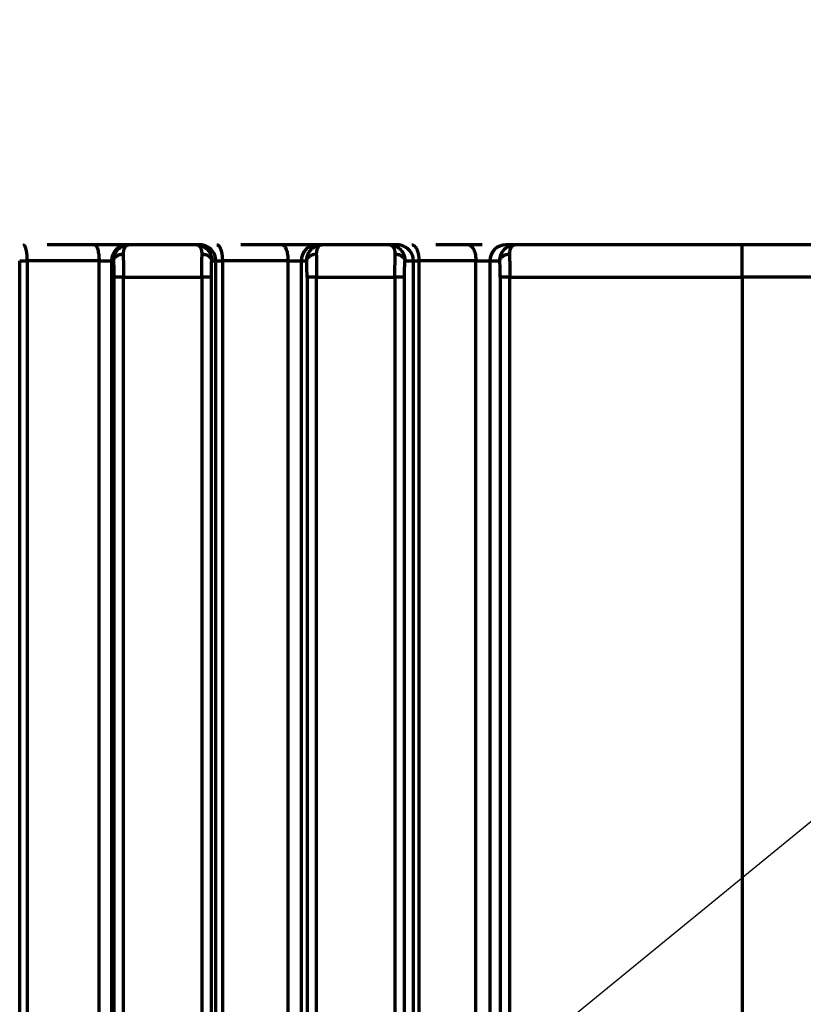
# Model space of a CAD drawing. Header units: millimetres. Extents: x -170 to 6906, y -2212 to 4257.
# Tile 164 of 256: x 4938 to 4963, y -1092 to -1061. Entities that reach past the tile are written whole.
import ezdxf

# ---------------------------------------------------------------- set-up
doc = ezdxf.new("R2010")
doc.units = ezdxf.units.MM
doc.layers.add('1', color=7, linetype='Continuous', true_color=0xffffff)
doc.styles.add('PC_TEXTSTYLE', font='ISOCP.SHX', dxfattribs={"width": 0.707, "bigfont": 'GBCBIG.SHX'})
doc.dimstyles.new('GB_DIMSTYLE', dxfattribs={"dimtxt": 50, "dimasz": 40, "dimexe": 1, "dimexo": 0, "dimgap": 1.5, "dimtad": 1, "dimdec": 1, "dimdsep": 46, "dimtxsty": 'PC_TEXTSTYLE', "dimcen": 0, "dimclrd": 256, "dimclrt": 3, "dimadec": 1, "dimazin": 2, "dimtp": 0.1, "dimtm": 0.1, "dimtfac": 0.71, "dimtdec": 1, "dimtmove": 0, "dimatfit": 3, "dimfxl": 1, "dimtfill": 1, "dimarcsym": 0})

# ---------------------------------------------------------------- blocks, each defined once
blk = doc.blocks.new('*D40')
at = {"lineweight": -2, "transparency": 16777216}
for p, q in [((5298.604, -811.424), (5142.709, -938.982)), ((4772.638, -1241.784), (5111.751, -964.312))]:
    blk.add_line(p, q, dxfattribs=at)
at = {"lineweight": 18, "transparency": 16777216}
blk.add_solid([(5138.487, -933.822), (5146.931, -944.141), (5111.751, -964.312)], dxfattribs=at)
at = {"layer": 'Defpoints', "color": 0, "lineweight": 18, "transparency": 16777216}
for p in [(5111.751, -964.312), (4772.638, -1241.784)]:
    blk.add_point(p, dxfattribs=at)
at = {"color": 3, "lineweight": 18, "transparency": 16777216, "insert": (5244.525, -821.426), "char_height": 50, "attachment_point": 5, "rotation": 39.291, "style": 'PC_TEXTSTYLE', "bg_fill": 3, "box_fill_scale": 1.1, "bg_fill_color": 256, "bg_fill_true_color": 13158600, "bg_fill_transparency": 0}
blk.add_mtext('R625', dxfattribs=at)

msp = doc.modelspace()

# ---------------------------------------------------------------- linework, layer by layer
at = {"color": 0, "lineweight": 18}
msp.add_arc((4772.638, -1241.784), 438.165, 198.70552, 161.36953, dxfattribs=at)
at = {"layer": '1', "color": 0, "linetype": 'Continuous', "lineweight": 70}
for p, q in [((4960.638, -1069.284), (4960.638, -1068.284)), ((4938.199, -1068.784), (4938.426, -1068.784)), ((4938.199, -1190.784), (4938.199, -1068.784)), ((4940.664, -1068.784), (4938.426, -1068.784)), ((4938.426, -1068.784), (4938.426, -1190.784)), ((4940.664, -1068.784), (4941.046, -1068.784)), ((4940.664, -1190.784), (4940.664, -1068.784)), ((4941.046, -1068.784), (4941.046, -1190.784)), ((4944.295, -1068.784), (4944.495, -1068.784)), ((4944.295, -1190.784), (4944.295, -1068.784)), ((4946.533, -1068.784), (4944.495, -1068.784)), ((4944.495, -1068.784), (4944.495, -1190.784)), ((4946.533, -1068.784), (4946.942, -1068.784)), ((4946.533, -1190.784), (4946.533, -1068.784)), ((4946.942, -1068.784), (4946.942, -1190.784)), ((4950.427, -1068.784), (4950.599, -1068.784)), ((4950.427, -1190.784), (4950.427, -1068.784)), ((4952.368, -1068.784), (4950.599, -1068.784)), ((4950.599, -1068.784), (4950.599, -1190.784)), ((4952.368, -1068.784), (4952.804, -1068.784)), ((4952.804, -1068.784), (4952.804, -1190.784)), ((4941.423, -1069.284), (4941.124, -1069.284)), ((4941.124, -1069.284), (4941.124, -1190.784)), ((4941.423, -1190.784), (4941.423, -1069.284)), ((4944.153, -1069.284), (4943.854, -1069.284)), ((4943.854, -1069.284), (4943.854, -1190.784)), ((4944.153, -1190.784), (4944.153, -1069.284)), ((4947.423, -1069.284), (4947.124, -1069.284)), ((4947.124, -1069.284), (4947.124, -1190.784)), ((4947.423, -1190.784), (4947.423, -1069.284)), ((4950.153, -1069.284), (4949.854, -1069.284)), ((4949.854, -1069.284), (4949.854, -1190.784)), ((4950.153, -1190.784), (4950.153, -1069.284)), ((4953.423, -1069.284), (4953.124, -1069.284)), ((4953.124, -1069.284), (4953.124, -1190.784)), ((4953.423, -1069.284), (4960.638, -1069.284)), ((4953.423, -1190.784), (4953.423, -1069.284)), ((4965.638, -1069.284), (4960.638, -1069.284))]:
    msp.add_line(p, q, dxfattribs=at)
for centre, major_axis, start_param, end_param in [((4941.546, -1068.784), (0, 0.5), 0, 1.570796), ((4943.796, -1068.784), (0, -0.5), 1.570796, 3.141593), ((4947.441, -1068.784), (0, 0.5), 0, 1.570796), ((4949.928, -1068.784), (0, -0.5), 1.570796, 3.141593), ((4953.303, -1068.784), (0, 0.5), 0, 1.570796)]:
    msp.add_ellipse(centre, major_axis=major_axis, ratio=0.99863, start_param=start_param, end_param=end_param, dxfattribs=at)
for points, knots in [([(4938.315, -1068.284), (4938.316, -1068.284), (4938.319, -1068.284), (4938.323, -1068.286), (4938.328, -1068.288), (4938.332, -1068.291), (4938.336, -1068.296), (4938.341, -1068.301), (4938.345, -1068.307), (4938.349, -1068.313), (4938.354, -1068.321), (4938.358, -1068.329), (4938.362, -1068.338), (4938.366, -1068.348), (4938.37, -1068.358), (4938.374, -1068.369), (4938.377, -1068.38), (4938.381, -1068.392), (4938.384, -1068.405), (4938.388, -1068.417), (4938.39, -1068.428), (4938.393, -1068.437), (4938.394, -1068.443), (4938.395, -1068.45), (4938.397, -1068.457), (4938.398, -1068.464), (4938.4, -1068.471), (4938.401, -1068.478), (4938.402, -1068.485), (4938.404, -1068.493), (4938.405, -1068.501), (4938.406, -1068.508), (4938.408, -1068.516), (4938.409, -1068.525), (4938.41, -1068.533), (4938.411, -1068.541), (4938.412, -1068.55), (4938.413, -1068.558), (4938.414, -1068.567), (4938.415, -1068.576), (4938.416, -1068.585), (4938.417, -1068.594), (4938.418, -1068.604), (4938.419, -1068.613), (4938.42, -1068.623), (4938.421, -1068.632), (4938.421, -1068.642), (4938.422, -1068.652), (4938.423, -1068.662), (4938.423, -1068.671), (4938.424, -1068.681), (4938.424, -1068.692), (4938.425, -1068.702), (4938.425, -1068.712), (4938.425, -1068.722), (4938.426, -1068.732), (4938.426, -1068.743), (4938.426, -1068.753), (4938.426, -1068.763), (4938.426, -1068.774), (4938.426, -1068.781), (4938.426, -1068.784)], [0, 0, 0, 0, 0.027689, 0.055359, 0.082983, 0.110536, 0.137993, 0.165329, 0.192521, 0.219544, 0.246376, 0.272996, 0.299383, 0.325519, 0.351384, 0.376964, 0.402241, 0.427202, 0.451834, 0.476126, 0.500067, 0.511347, 0.522708, 0.534151, 0.545674, 0.557276, 0.568956, 0.580712, 0.592544, 0.60445, 0.616428, 0.628478, 0.640598, 0.652785, 0.665039, 0.677358, 0.68974, 0.702182, 0.714684, 0.727242, 0.739855, 0.752522, 0.765239, 0.778004, 0.790815, 0.80367, 0.816566, 0.829501, 0.842473, 0.855478, 0.868515, 0.881579, 0.89467, 0.907784, 0.920919, 0.934071, 0.947238, 0.960418, 0.973606, 0.986801, 1, 1, 1, 1]), ([(4941.546, -1068.284), (4941.545, -1068.284), (4941.545, -1068.284), (4941.544, -1068.284), (4941.542, -1068.284), (4941.541, -1068.284), (4941.539, -1068.284), (4941.536, -1068.284), (4941.534, -1068.284), (4941.531, -1068.284), (4941.528, -1068.284), (4941.524, -1068.284), (4941.521, -1068.284), (4941.517, -1068.284), (4941.513, -1068.284), (4941.508, -1068.284), (4941.504, -1068.284), (4941.499, -1068.284), (4941.494, -1068.284), (4941.488, -1068.284), (4941.483, -1068.284), (4941.477, -1068.284), (4941.47, -1068.284), (4941.464, -1068.284), (4941.452, -1068.284), (4941.435, -1068.284), (4941.409, -1068.284), (4941.382, -1068.284), (4941.352, -1068.284), (4941.32, -1068.284), (4941.286, -1068.284), (4941.25, -1068.284), (4941.218, -1068.284), (4941.179, -1068.284), (4941.125, -1068.284), (4941.047, -1068.284), (4940.957, -1068.284), (4940.876, -1068.284), (4940.806, -1068.284), (4940.754, -1068.284), (4940.697, -1068.284), (4940.645, -1068.284), (4940.595, -1068.284), (4940.562, -1068.284), (4940.54, -1068.284), (4940.53, -1068.284), (4940.527, -1068.284)], [0, 0, 0, 0, 0.010293, 0.020585, 0.030878, 0.041171, 0.051463, 0.061756, 0.072049, 0.082341, 0.092634, 0.102927, 0.113219, 0.123512, 0.133805, 0.144097, 0.15439, 0.164683, 0.174975, 0.185268, 0.195561, 0.205853, 0.216146, 0.226439, 0.236731, 0.269592, 0.302455, 0.335321, 0.368192, 0.401161, 0.43413, 0.467097, 0.500055, 0.517772, 0.566209, 0.631492, 0.697391, 0.763277, 0.804067, 0.844861, 0.871148, 0.921987, 0.954012, 0.977689, 0.993018, 1, 1, 1, 1]), ([(4940.527, -1068.284), (4940.536, -1068.284), (4940.545, -1068.287), (4940.562, -1068.3), (4940.571, -1068.31), (4940.588, -1068.335), (4940.596, -1068.35), (4940.611, -1068.386), (4940.618, -1068.407), (4940.63, -1068.454), (4940.636, -1068.479), (4940.646, -1068.533), (4940.65, -1068.562), (4940.657, -1068.623), (4940.66, -1068.654), (4940.663, -1068.719), (4940.664, -1068.751), (4940.664, -1068.784)], [0, 0, 0, 0, 0.125, 0.125, 0.25, 0.25, 0.375, 0.375, 0.5, 0.5, 0.625, 0.625, 0.75, 0.75, 0.875, 0.875, 1, 1, 1, 1]), ([(4941.113, -1068.784), (4941.113, -1068.78), (4941.112, -1068.773), (4941.113, -1068.761), (4941.113, -1068.75), (4941.114, -1068.738), (4941.115, -1068.727), (4941.116, -1068.715), (4941.117, -1068.703), (4941.119, -1068.692), (4941.121, -1068.68), (4941.123, -1068.668), (4941.126, -1068.657), (4941.129, -1068.645), (4941.132, -1068.633), (4941.136, -1068.621), (4941.139, -1068.61), (4941.144, -1068.598), (4941.148, -1068.587), (4941.153, -1068.575), (4941.158, -1068.564), (4941.163, -1068.552), (4941.169, -1068.541), (4941.175, -1068.53), (4941.181, -1068.518), (4941.188, -1068.507), (4941.195, -1068.496), (4941.203, -1068.486), (4941.21, -1068.475), (4941.218, -1068.465), (4941.227, -1068.454), (4941.235, -1068.444), (4941.244, -1068.434), (4941.253, -1068.425), (4941.263, -1068.415), (4941.273, -1068.406), (4941.283, -1068.397), (4941.294, -1068.388), (4941.304, -1068.38), (4941.316, -1068.372), (4941.327, -1068.364), (4941.339, -1068.356), (4941.351, -1068.349), (4941.363, -1068.342), (4941.375, -1068.335), (4941.388, -1068.329), (4941.401, -1068.323), (4941.414, -1068.317), (4941.427, -1068.312), (4941.441, -1068.308), (4941.455, -1068.303), (4941.469, -1068.299), (4941.483, -1068.296), (4941.498, -1068.293), (4941.512, -1068.29), (4941.527, -1068.288), (4941.542, -1068.286), (4941.557, -1068.285), (4941.572, -1068.284), (4941.582, -1068.284), (4941.587, -1068.284)], [0, 0, 0, 0, 0.013275, 0.026681, 0.040218, 0.053888, 0.06769, 0.081625, 0.095695, 0.109898, 0.124236, 0.13871, 0.15332, 0.168065, 0.182948, 0.197968, 0.213126, 0.228422, 0.243856, 0.25943, 0.275143, 0.290995, 0.306988, 0.323122, 0.339396, 0.355812, 0.372369, 0.389068, 0.405909, 0.422893, 0.44002, 0.45729, 0.474703, 0.49226, 0.509962, 0.527807, 0.545797, 0.563932, 0.582212, 0.600637, 0.619208, 0.637925, 0.656788, 0.675797, 0.694953, 0.714255, 0.733704, 0.7533, 0.773044, 0.792935, 0.812974, 0.833161, 0.853495, 0.873978, 0.89461, 0.91539, 0.936319, 0.957397, 0.978624, 1, 1, 1, 1]), ([(4941.587, -1068.284), (4941.585, -1068.284), (4941.581, -1068.284), (4941.576, -1068.284), (4941.571, -1068.285), (4941.566, -1068.286), (4941.561, -1068.287), (4941.556, -1068.288), (4941.551, -1068.289), (4941.546, -1068.291), (4941.541, -1068.293), (4941.537, -1068.295), (4941.532, -1068.297), (4941.528, -1068.299), (4941.523, -1068.302), (4941.519, -1068.304), (4941.514, -1068.307), (4941.51, -1068.31), (4941.506, -1068.314), (4941.502, -1068.317), (4941.498, -1068.321), (4941.494, -1068.325), (4941.49, -1068.329), (4941.486, -1068.333), (4941.482, -1068.337), (4941.478, -1068.341), (4941.475, -1068.346), (4941.471, -1068.351), (4941.468, -1068.356), (4941.464, -1068.361), (4941.459, -1068.368), (4941.454, -1068.378), (4941.447, -1068.391), (4941.441, -1068.404), (4941.435, -1068.418), (4941.431, -1068.433), (4941.426, -1068.449), (4941.422, -1068.464), (4941.419, -1068.481), (4941.417, -1068.498), (4941.415, -1068.515), (4941.413, -1068.533), (4941.412, -1068.551), (4941.412, -1068.563), (4941.412, -1068.57)], [0, 0, 0, 0, 0.019759, 0.039422, 0.058989, 0.078461, 0.097836, 0.117116, 0.136301, 0.155391, 0.174386, 0.193286, 0.212091, 0.230802, 0.249419, 0.267942, 0.286372, 0.304707, 0.32295, 0.341099, 0.359156, 0.37712, 0.394991, 0.41277, 0.430457, 0.448053, 0.465557, 0.48297, 0.500291, 0.517522, 0.534663, 0.572858, 0.610609, 0.647927, 0.684825, 0.721312, 0.757402, 0.793107, 0.82844, 0.863413, 0.898042, 0.932339, 0.96632, 1, 1, 1, 1]), ([(4943.69, -1068.284), (4943.694, -1068.284), (4943.701, -1068.284), (4943.711, -1068.284), (4943.722, -1068.285), (4943.732, -1068.286), (4943.742, -1068.287), (4943.752, -1068.288), (4943.763, -1068.29), (4943.773, -1068.291), (4943.783, -1068.293), (4943.793, -1068.295), (4943.802, -1068.298), (4943.812, -1068.3), (4943.822, -1068.303), (4943.831, -1068.306), (4943.841, -1068.309), (4943.85, -1068.313), (4943.86, -1068.316), (4943.869, -1068.32), (4943.878, -1068.324), (4943.887, -1068.328), (4943.896, -1068.332), (4943.904, -1068.336), (4943.913, -1068.341), (4943.921, -1068.346), (4943.93, -1068.351), (4943.938, -1068.356), (4943.946, -1068.361), (4943.954, -1068.366), (4943.962, -1068.372), (4943.969, -1068.377), (4943.977, -1068.383), (4943.984, -1068.389), (4943.991, -1068.395), (4943.998, -1068.401), (4944.005, -1068.407), (4944.012, -1068.414), (4944.019, -1068.42), (4944.025, -1068.427), (4944.032, -1068.433), (4944.038, -1068.44), (4944.044, -1068.447), (4944.05, -1068.454), (4944.055, -1068.461), (4944.061, -1068.468), (4944.066, -1068.475), (4944.072, -1068.482), (4944.077, -1068.489), (4944.082, -1068.497), (4944.087, -1068.504), (4944.091, -1068.512), (4944.096, -1068.519), (4944.1, -1068.527), (4944.104, -1068.534), (4944.108, -1068.542), (4944.112, -1068.55), (4944.116, -1068.557), (4944.12, -1068.565), (4944.123, -1068.573), (4944.127, -1068.581), (4944.13, -1068.589), (4944.133, -1068.596), (4944.136, -1068.604), (4944.138, -1068.612), (4944.141, -1068.62), (4944.143, -1068.628), (4944.146, -1068.636), (4944.148, -1068.644), (4944.15, -1068.652), (4944.152, -1068.66), (4944.153, -1068.668), (4944.155, -1068.676), (4944.157, -1068.683), (4944.158, -1068.691), (4944.159, -1068.699), (4944.16, -1068.707), (4944.161, -1068.715), (4944.162, -1068.723), (4944.163, -1068.73), (4944.163, -1068.738), (4944.164, -1068.746), (4944.164, -1068.754), (4944.164, -1068.761), (4944.165, -1068.769), (4944.165, -1068.776), (4944.164, -1068.781), (4944.164, -1068.784)], [0, 0, 0, 0, 0.014823, 0.029571, 0.044244, 0.058842, 0.073366, 0.087815, 0.10219, 0.11649, 0.130716, 0.144867, 0.158944, 0.172947, 0.186875, 0.20073, 0.21451, 0.228216, 0.241849, 0.255407, 0.268891, 0.282302, 0.295639, 0.308903, 0.322092, 0.335209, 0.348251, 0.361221, 0.374117, 0.38694, 0.39969, 0.412366, 0.42497, 0.437501, 0.449959, 0.462344, 0.474656, 0.486896, 0.499063, 0.511158, 0.523181, 0.535131, 0.54701, 0.558816, 0.57055, 0.582212, 0.593803, 0.605322, 0.616769, 0.628145, 0.63945, 0.650683, 0.661845, 0.672936, 0.683956, 0.694906, 0.705785, 0.716593, 0.727331, 0.737999, 0.748596, 0.759123, 0.769581, 0.779969, 0.790287, 0.800536, 0.810715, 0.820825, 0.830866, 0.840839, 0.850742, 0.860577, 0.870344, 0.880043, 0.889673, 0.899236, 0.908731, 0.918158, 0.927518, 0.936811, 0.946037, 0.955197, 0.964289, 0.973316, 0.982276, 0.991171, 1, 1, 1, 1]), ([(4943.865, -1068.57), (4943.865, -1068.566), (4943.865, -1068.56), (4943.865, -1068.55), (4943.864, -1068.54), (4943.864, -1068.53), (4943.863, -1068.52), (4943.862, -1068.511), (4943.861, -1068.501), (4943.859, -1068.492), (4943.858, -1068.483), (4943.856, -1068.474), (4943.855, -1068.465), (4943.853, -1068.457), (4943.851, -1068.448), (4943.848, -1068.44), (4943.846, -1068.431), (4943.843, -1068.423), (4943.84, -1068.416), (4943.837, -1068.408), (4943.834, -1068.4), (4943.831, -1068.393), (4943.828, -1068.386), (4943.824, -1068.379), (4943.82, -1068.372), (4943.815, -1068.364), (4943.809, -1068.355), (4943.802, -1068.345), (4943.794, -1068.336), (4943.786, -1068.327), (4943.778, -1068.319), (4943.769, -1068.312), (4943.76, -1068.306), (4943.751, -1068.3), (4943.742, -1068.295), (4943.732, -1068.291), (4943.722, -1068.288), (4943.712, -1068.286), (4943.701, -1068.284), (4943.694, -1068.284), (4943.69, -1068.284)], [0, 0, 0, 0, 0.018205, 0.036497, 0.054878, 0.07335, 0.091916, 0.110578, 0.129338, 0.148199, 0.167163, 0.186231, 0.205407, 0.224692, 0.244089, 0.263599, 0.283224, 0.302966, 0.322828, 0.34281, 0.362916, 0.383147, 0.403504, 0.423989, 0.444605, 0.465352, 0.500948, 0.536935, 0.573315, 0.61009, 0.647263, 0.684834, 0.722807, 0.761183, 0.799963, 0.839151, 0.878746, 0.918752, 0.959169, 1, 1, 1, 1]), ([(4947.441, -1068.284), (4947.441, -1068.284), (4947.44, -1068.284), (4947.439, -1068.284), (4947.438, -1068.284), (4947.436, -1068.284), (4947.434, -1068.284), (4947.432, -1068.284), (4947.429, -1068.284), (4947.426, -1068.284), (4947.423, -1068.284), (4947.42, -1068.284), (4947.416, -1068.284), (4947.412, -1068.284), (4947.408, -1068.284), (4947.404, -1068.284), (4947.399, -1068.284), (4947.394, -1068.284), (4947.389, -1068.284), (4947.384, -1068.284), (4947.378, -1068.284), (4947.372, -1068.284), (4947.366, -1068.284), (4947.359, -1068.284), (4947.352, -1068.284), (4947.34, -1068.284), (4947.321, -1068.284), (4947.293, -1068.284), (4947.262, -1068.284), (4947.232, -1068.284), (4947.202, -1068.284), (4947.172, -1068.284), (4947.141, -1068.284), (4947.109, -1068.284), (4947.079, -1068.284), (4947.04, -1068.284), (4946.994, -1068.284), (4946.942, -1068.284), (4946.89, -1068.284), (4946.832, -1068.284), (4946.766, -1068.284), (4946.716, -1068.284), (4946.675, -1068.284), (4946.647, -1068.284), (4946.615, -1068.284), (4946.588, -1068.284), (4946.561, -1068.284), (4946.534, -1068.284), (4946.507, -1068.284), (4946.48, -1068.284), (4946.454, -1068.284), (4946.428, -1068.284), (4946.402, -1068.284), (4946.376, -1068.284), (4946.359, -1068.284), (4946.351, -1068.284)], [0, 0, 0, 0, 0.009799, 0.019598, 0.029397, 0.039196, 0.048996, 0.058795, 0.068594, 0.078393, 0.088192, 0.097991, 0.10779, 0.117589, 0.127388, 0.137187, 0.146987, 0.156786, 0.166585, 0.176384, 0.186183, 0.195982, 0.205781, 0.21558, 0.225379, 0.235179, 0.268227, 0.301277, 0.334331, 0.367392, 0.393916, 0.420443, 0.446968, 0.473489, 0.500002, 0.518042, 0.566597, 0.601602, 0.632223, 0.676417, 0.720605, 0.764784, 0.77619, 0.802602, 0.820546, 0.838491, 0.856437, 0.874384, 0.892331, 0.910277, 0.928224, 0.94617, 0.964114, 0.982058, 1, 1, 1, 1]), ([(4946.351, -1068.284), (4946.362, -1068.284), (4946.374, -1068.287), (4946.398, -1068.3), (4946.409, -1068.31), (4946.431, -1068.335), (4946.442, -1068.35), (4946.462, -1068.386), (4946.471, -1068.407), (4946.488, -1068.454), (4946.496, -1068.479), (4946.509, -1068.533), (4946.514, -1068.562), (4946.524, -1068.623), (4946.527, -1068.654), (4946.532, -1068.719), (4946.533, -1068.751), (4946.533, -1068.784)], [0, 0, 0, 0, 0.125, 0.125, 0.25, 0.25, 0.375, 0.375, 0.5, 0.5, 0.625, 0.625, 0.75, 0.75, 0.875, 0.875, 1, 1, 1, 1]), ([(4947.113, -1068.784), (4947.113, -1068.78), (4947.112, -1068.773), (4947.113, -1068.761), (4947.113, -1068.75), (4947.114, -1068.738), (4947.115, -1068.727), (4947.116, -1068.715), (4947.117, -1068.703), (4947.119, -1068.692), (4947.121, -1068.68), (4947.123, -1068.668), (4947.126, -1068.657), (4947.129, -1068.645), (4947.132, -1068.633), (4947.136, -1068.621), (4947.139, -1068.61), (4947.144, -1068.598), (4947.148, -1068.587), (4947.153, -1068.575), (4947.158, -1068.564), (4947.163, -1068.552), (4947.169, -1068.541), (4947.175, -1068.53), (4947.181, -1068.518), (4947.188, -1068.507), (4947.195, -1068.496), (4947.203, -1068.486), (4947.21, -1068.475), (4947.218, -1068.465), (4947.227, -1068.454), (4947.235, -1068.444), (4947.244, -1068.434), (4947.253, -1068.425), (4947.263, -1068.415), (4947.273, -1068.406), (4947.283, -1068.397), (4947.294, -1068.388), (4947.304, -1068.38), (4947.316, -1068.372), (4947.327, -1068.364), (4947.339, -1068.356), (4947.351, -1068.349), (4947.363, -1068.342), (4947.375, -1068.335), (4947.388, -1068.329), (4947.401, -1068.323), (4947.414, -1068.317), (4947.427, -1068.312), (4947.441, -1068.308), (4947.455, -1068.303), (4947.469, -1068.299), (4947.483, -1068.296), (4947.498, -1068.293), (4947.512, -1068.29), (4947.527, -1068.288), (4947.542, -1068.286), (4947.557, -1068.285), (4947.572, -1068.284), (4947.582, -1068.284), (4947.587, -1068.284)], [0, 0, 0, 0, 0.013275, 0.026681, 0.040218, 0.053888, 0.06769, 0.081625, 0.095695, 0.109898, 0.124236, 0.13871, 0.15332, 0.168065, 0.182948, 0.197968, 0.213126, 0.228422, 0.243856, 0.25943, 0.275143, 0.290995, 0.306988, 0.323122, 0.339396, 0.355812, 0.372369, 0.389068, 0.405909, 0.422893, 0.44002, 0.45729, 0.474703, 0.49226, 0.509962, 0.527807, 0.545797, 0.563932, 0.582212, 0.600637, 0.619208, 0.637925, 0.656788, 0.675797, 0.694953, 0.714255, 0.733704, 0.7533, 0.773044, 0.792935, 0.812974, 0.833161, 0.853495, 0.873978, 0.89461, 0.91539, 0.936319, 0.957397, 0.978624, 1, 1, 1, 1]), ([(4947.587, -1068.284), (4947.585, -1068.284), (4947.581, -1068.284), (4947.576, -1068.284), (4947.571, -1068.285), (4947.566, -1068.286), (4947.561, -1068.287), (4947.556, -1068.288), (4947.551, -1068.289), (4947.546, -1068.291), (4947.541, -1068.293), (4947.537, -1068.295), (4947.532, -1068.297), (4947.528, -1068.299), (4947.523, -1068.302), (4947.519, -1068.304), (4947.514, -1068.307), (4947.51, -1068.31), (4947.506, -1068.314), (4947.502, -1068.317), (4947.498, -1068.321), (4947.494, -1068.325), (4947.49, -1068.329), (4947.486, -1068.333), (4947.482, -1068.337), (4947.478, -1068.341), (4947.475, -1068.346), (4947.471, -1068.351), (4947.468, -1068.356), (4947.464, -1068.361), (4947.459, -1068.368), (4947.454, -1068.378), (4947.447, -1068.391), (4947.441, -1068.404), (4947.435, -1068.418), (4947.431, -1068.433), (4947.426, -1068.449), (4947.422, -1068.464), (4947.419, -1068.481), (4947.417, -1068.498), (4947.415, -1068.515), (4947.413, -1068.533), (4947.412, -1068.551), (4947.412, -1068.563), (4947.412, -1068.57)], [0, 0, 0, 0, 0.019759, 0.039422, 0.058989, 0.078461, 0.097836, 0.117116, 0.136301, 0.155391, 0.174386, 0.193286, 0.212091, 0.230802, 0.249419, 0.267942, 0.286372, 0.304707, 0.32295, 0.341099, 0.359156, 0.37712, 0.394991, 0.41277, 0.430457, 0.448053, 0.465557, 0.48297, 0.500291, 0.517522, 0.534663, 0.572858, 0.610609, 0.647927, 0.684825, 0.721312, 0.757402, 0.793107, 0.82844, 0.863413, 0.898042, 0.932339, 0.96632, 1, 1, 1, 1]), ([(4949.69, -1068.284), (4949.694, -1068.284), (4949.701, -1068.284), (4949.711, -1068.284), (4949.722, -1068.285), (4949.732, -1068.286), (4949.742, -1068.287), (4949.752, -1068.288), (4949.763, -1068.29), (4949.773, -1068.291), (4949.783, -1068.293), (4949.793, -1068.295), (4949.802, -1068.298), (4949.812, -1068.3), (4949.822, -1068.303), (4949.831, -1068.306), (4949.841, -1068.309), (4949.85, -1068.313), (4949.86, -1068.316), (4949.869, -1068.32), (4949.878, -1068.324), (4949.887, -1068.328), (4949.896, -1068.332), (4949.904, -1068.336), (4949.913, -1068.341), (4949.921, -1068.346), (4949.93, -1068.351), (4949.938, -1068.356), (4949.946, -1068.361), (4949.954, -1068.366), (4949.962, -1068.372), (4949.969, -1068.377), (4949.977, -1068.383), (4949.984, -1068.389), (4949.991, -1068.395), (4949.998, -1068.401), (4950.005, -1068.407), (4950.012, -1068.414), (4950.019, -1068.42), (4950.025, -1068.427), (4950.032, -1068.433), (4950.038, -1068.44), (4950.044, -1068.447), (4950.05, -1068.454), (4950.055, -1068.461), (4950.061, -1068.468), (4950.066, -1068.475), (4950.072, -1068.482), (4950.077, -1068.489), (4950.082, -1068.497), (4950.087, -1068.504), (4950.091, -1068.512), (4950.096, -1068.519), (4950.1, -1068.527), (4950.104, -1068.534), (4950.108, -1068.542), (4950.112, -1068.55), (4950.116, -1068.557), (4950.12, -1068.565), (4950.123, -1068.573), (4950.127, -1068.581), (4950.13, -1068.589), (4950.133, -1068.596), (4950.136, -1068.604), (4950.138, -1068.612), (4950.141, -1068.62), (4950.143, -1068.628), (4950.146, -1068.636), (4950.148, -1068.644), (4950.15, -1068.652), (4950.152, -1068.66), (4950.153, -1068.668), (4950.155, -1068.676), (4950.157, -1068.683), (4950.158, -1068.691), (4950.159, -1068.699), (4950.16, -1068.707), (4950.161, -1068.715), (4950.162, -1068.723), (4950.163, -1068.73), (4950.163, -1068.738), (4950.164, -1068.746), (4950.164, -1068.754), (4950.164, -1068.761), (4950.165, -1068.769), (4950.165, -1068.776), (4950.164, -1068.781), (4950.164, -1068.784)], [0, 0, 0, 0, 0.014823, 0.029571, 0.044244, 0.058842, 0.073366, 0.087815, 0.10219, 0.11649, 0.130716, 0.144867, 0.158944, 0.172947, 0.186875, 0.20073, 0.21451, 0.228216, 0.241849, 0.255407, 0.268891, 0.282302, 0.295639, 0.308903, 0.322092, 0.335209, 0.348251, 0.361221, 0.374117, 0.38694, 0.39969, 0.412366, 0.42497, 0.437501, 0.449959, 0.462344, 0.474656, 0.486896, 0.499063, 0.511158, 0.523181, 0.535131, 0.54701, 0.558816, 0.57055, 0.582212, 0.593803, 0.605322, 0.616769, 0.628145, 0.63945, 0.650683, 0.661845, 0.672936, 0.683956, 0.694906, 0.705785, 0.716593, 0.727331, 0.737999, 0.748596, 0.759123, 0.769581, 0.779969, 0.790287, 0.800536, 0.810715, 0.820825, 0.830866, 0.840839, 0.850742, 0.860577, 0.870344, 0.880043, 0.889673, 0.899236, 0.908731, 0.918158, 0.927518, 0.936811, 0.946037, 0.955197, 0.964289, 0.973316, 0.982276, 0.991171, 1, 1, 1, 1]), ([(4949.865, -1068.57), (4949.865, -1068.566), (4949.865, -1068.56), (4949.865, -1068.55), (4949.864, -1068.54), (4949.864, -1068.53), (4949.863, -1068.52), (4949.862, -1068.511), (4949.861, -1068.501), (4949.859, -1068.492), (4949.858, -1068.483), (4949.856, -1068.474), (4949.855, -1068.465), (4949.853, -1068.457), (4949.851, -1068.448), (4949.848, -1068.44), (4949.846, -1068.431), (4949.843, -1068.423), (4949.84, -1068.416), (4949.837, -1068.408), (4949.834, -1068.4), (4949.831, -1068.393), (4949.828, -1068.386), (4949.824, -1068.379), (4949.82, -1068.372), (4949.815, -1068.364), (4949.809, -1068.355), (4949.802, -1068.345), (4949.794, -1068.336), (4949.786, -1068.327), (4949.778, -1068.319), (4949.769, -1068.312), (4949.76, -1068.306), (4949.751, -1068.3), (4949.742, -1068.295), (4949.732, -1068.291), (4949.722, -1068.288), (4949.712, -1068.286), (4949.701, -1068.284), (4949.694, -1068.284), (4949.69, -1068.284)], [0, 0, 0, 0, 0.018205, 0.036497, 0.054878, 0.07335, 0.091916, 0.110578, 0.129338, 0.148199, 0.167163, 0.186231, 0.205407, 0.224692, 0.244089, 0.263599, 0.283224, 0.302966, 0.322828, 0.34281, 0.362916, 0.383147, 0.403504, 0.423989, 0.444605, 0.465352, 0.500948, 0.536935, 0.573315, 0.61009, 0.647263, 0.684834, 0.722807, 0.761183, 0.799963, 0.839151, 0.878746, 0.918752, 0.959169, 1, 1, 1, 1]), ([(4952.141, -1068.284), (4952.155, -1068.284), (4952.168, -1068.287), (4952.197, -1068.298), (4952.211, -1068.307), (4952.239, -1068.331), (4952.252, -1068.347), (4952.278, -1068.384), (4952.291, -1068.406), (4952.313, -1068.455), (4952.323, -1068.482), (4952.34, -1068.539), (4952.347, -1068.569), (4952.358, -1068.631), (4952.362, -1068.662), (4952.367, -1068.724), (4952.368, -1068.755), (4952.368, -1068.784)], [0, 0, 0, 0, 0.125, 0.125, 0.25, 0.25, 0.375, 0.375, 0.5, 0.5, 0.625, 0.625, 0.75, 0.75, 0.875, 0.875, 1, 1, 1, 1]), ([(4953.113, -1068.784), (4953.113, -1068.78), (4953.112, -1068.773), (4953.113, -1068.761), (4953.113, -1068.75), (4953.114, -1068.738), (4953.115, -1068.727), (4953.116, -1068.715), (4953.117, -1068.703), (4953.119, -1068.692), (4953.121, -1068.68), (4953.123, -1068.668), (4953.126, -1068.657), (4953.129, -1068.645), (4953.132, -1068.633), (4953.136, -1068.621), (4953.139, -1068.61), (4953.144, -1068.598), (4953.148, -1068.587), (4953.153, -1068.575), (4953.158, -1068.564), (4953.163, -1068.552), (4953.169, -1068.541), (4953.175, -1068.53), (4953.181, -1068.518), (4953.188, -1068.507), (4953.195, -1068.496), (4953.203, -1068.486), (4953.21, -1068.475), (4953.218, -1068.465), (4953.227, -1068.454), (4953.235, -1068.444), (4953.244, -1068.434), (4953.253, -1068.425), (4953.263, -1068.415), (4953.273, -1068.406), (4953.283, -1068.397), (4953.294, -1068.388), (4953.304, -1068.38), (4953.316, -1068.372), (4953.327, -1068.364), (4953.339, -1068.356), (4953.351, -1068.349), (4953.363, -1068.342), (4953.375, -1068.335), (4953.388, -1068.329), (4953.401, -1068.323), (4953.414, -1068.317), (4953.427, -1068.312), (4953.441, -1068.308), (4953.455, -1068.303), (4953.469, -1068.299), (4953.483, -1068.296), (4953.498, -1068.293), (4953.512, -1068.29), (4953.527, -1068.288), (4953.542, -1068.286), (4953.557, -1068.285), (4953.572, -1068.284), (4953.582, -1068.284), (4953.587, -1068.284)], [0, 0, 0, 0, 0.013275, 0.026681, 0.040218, 0.053888, 0.06769, 0.081625, 0.095695, 0.109898, 0.124236, 0.13871, 0.15332, 0.168065, 0.182948, 0.197968, 0.213126, 0.228422, 0.243856, 0.25943, 0.275143, 0.290995, 0.306988, 0.323122, 0.339396, 0.355812, 0.372369, 0.389068, 0.405909, 0.422893, 0.44002, 0.45729, 0.474703, 0.49226, 0.509962, 0.527807, 0.545797, 0.563932, 0.582212, 0.600637, 0.619208, 0.637925, 0.656788, 0.675797, 0.694953, 0.714255, 0.733704, 0.7533, 0.773044, 0.792935, 0.812974, 0.833161, 0.853495, 0.873978, 0.89461, 0.91539, 0.936319, 0.957397, 0.978624, 1, 1, 1, 1]), ([(4953.587, -1068.284), (4953.585, -1068.284), (4953.581, -1068.284), (4953.576, -1068.284), (4953.571, -1068.285), (4953.566, -1068.286), (4953.561, -1068.287), (4953.556, -1068.288), (4953.551, -1068.289), (4953.546, -1068.291), (4953.541, -1068.293), (4953.537, -1068.295), (4953.532, -1068.297), (4953.528, -1068.299), (4953.523, -1068.302), (4953.519, -1068.304), (4953.514, -1068.307), (4953.51, -1068.31), (4953.506, -1068.314), (4953.502, -1068.317), (4953.498, -1068.321), (4953.494, -1068.325), (4953.49, -1068.329), (4953.486, -1068.333), (4953.482, -1068.337), (4953.478, -1068.341), (4953.475, -1068.346), (4953.471, -1068.351), (4953.468, -1068.356), (4953.464, -1068.361), (4953.459, -1068.368), (4953.454, -1068.378), (4953.447, -1068.391), (4953.441, -1068.404), (4953.435, -1068.418), (4953.431, -1068.433), (4953.426, -1068.449), (4953.422, -1068.464), (4953.419, -1068.481), (4953.417, -1068.498), (4953.415, -1068.515), (4953.413, -1068.533), (4953.412, -1068.551), (4953.412, -1068.563), (4953.412, -1068.57)], [0, 0, 0, 0, 0.019759, 0.039422, 0.058989, 0.078461, 0.097836, 0.117116, 0.136301, 0.155391, 0.174386, 0.193286, 0.212091, 0.230802, 0.249419, 0.267942, 0.286372, 0.304707, 0.32295, 0.341099, 0.359156, 0.37712, 0.394991, 0.41277, 0.430457, 0.448053, 0.465557, 0.48297, 0.500291, 0.517522, 0.534663, 0.572858, 0.610609, 0.647927, 0.684825, 0.721312, 0.757402, 0.793107, 0.82844, 0.863413, 0.898042, 0.932339, 0.96632, 1, 1, 1, 1]), ([(4964.639, -1068.284), (4964.638, -1068.284), (4964.613, -1068.284), (4964.511, -1068.284), (4964.434, -1068.284), (4964.234, -1068.284), (4964.11, -1068.284), (4963.819, -1068.284), (4963.652, -1068.284), (4963.282, -1068.284), (4963.078, -1068.284), (4962.643, -1068.284), (4962.411, -1068.284), (4961.927, -1068.284), (4961.676, -1068.284), (4961.162, -1068.284), (4960.9, -1068.284), (4960.638, -1068.284)], [0, 0, 0, 0, 0.125, 0.125, 0.25, 0.25, 0.375, 0.375, 0.5, 0.5, 0.625, 0.625, 0.75, 0.75, 0.875, 0.875, 1, 1, 1, 1]), ([(4941.113, -1068.784), (4941.113, -1068.772), (4941.118, -1068.746), (4941.135, -1068.706), (4941.164, -1068.668), (4941.203, -1068.634), (4941.251, -1068.606), (4941.322, -1068.579), (4941.378, -1068.571), (4941.412, -1068.57)], [0, 0, 0, 0, 0.125097, 0.250206, 0.375315, 0.500425, 0.625534, 0.750643, 1, 1, 1, 1]), ([(4941.412, -1068.57), (4941.412, -1068.574), (4941.413, -1068.581), (4941.413, -1068.593), (4941.413, -1068.605), (4941.414, -1068.617), (4941.414, -1068.629), (4941.415, -1068.642), (4941.415, -1068.654), (4941.415, -1068.667), (4941.416, -1068.68), (4941.416, -1068.693), (4941.416, -1068.706), (4941.417, -1068.719), (4941.417, -1068.732), (4941.417, -1068.746), (4941.418, -1068.759), (4941.418, -1068.773), (4941.418, -1068.787), (4941.419, -1068.801), (4941.419, -1068.814), (4941.419, -1068.828), (4941.419, -1068.843), (4941.42, -1068.857), (4941.42, -1068.871), (4941.42, -1068.885), (4941.42, -1068.9), (4941.421, -1068.914), (4941.421, -1068.929), (4941.421, -1068.943), (4941.421, -1068.958), (4941.421, -1068.972), (4941.421, -1068.987), (4941.422, -1069.002), (4941.422, -1069.017), (4941.422, -1069.031), (4941.422, -1069.046), (4941.422, -1069.061), (4941.422, -1069.076), (4941.422, -1069.091), (4941.423, -1069.106), (4941.423, -1069.121), (4941.423, -1069.136), (4941.423, -1069.15), (4941.423, -1069.165), (4941.423, -1069.18), (4941.423, -1069.195), (4941.423, -1069.21), (4941.423, -1069.225), (4941.423, -1069.24), (4941.423, -1069.254), (4941.423, -1069.269), (4941.423, -1069.279), (4941.423, -1069.284)], [0, 0, 0, 0, 0.020695, 0.041346, 0.061954, 0.082518, 0.103039, 0.123516, 0.143949, 0.164339, 0.184686, 0.204989, 0.225248, 0.245464, 0.265636, 0.285765, 0.305851, 0.325893, 0.345891, 0.365846, 0.385758, 0.405626, 0.42545, 0.445231, 0.464969, 0.484663, 0.504314, 0.523921, 0.543485, 0.563005, 0.582482, 0.601916, 0.621306, 0.640653, 0.659956, 0.679216, 0.698433, 0.717606, 0.736736, 0.755822, 0.774865, 0.793865, 0.812821, 0.831734, 0.850603, 0.86943, 0.888212, 0.906952, 0.925648, 0.944301, 0.962911, 0.981477, 1, 1, 1, 1]), ([(4943.854, -1069.284), (4943.854, -1069.279), (4943.854, -1069.268), (4943.854, -1069.251), (4943.854, -1069.235), (4943.854, -1069.218), (4943.854, -1069.202), (4943.854, -1069.185), (4943.854, -1069.169), (4943.854, -1069.152), (4943.854, -1069.136), (4943.854, -1069.119), (4943.854, -1069.103), (4943.855, -1069.086), (4943.855, -1069.07), (4943.855, -1069.053), (4943.855, -1069.037), (4943.855, -1069.021), (4943.855, -1069.004), (4943.855, -1068.988), (4943.856, -1068.972), (4943.856, -1068.955), (4943.856, -1068.939), (4943.856, -1068.923), (4943.857, -1068.907), (4943.857, -1068.891), (4943.857, -1068.875), (4943.857, -1068.859), (4943.858, -1068.843), (4943.858, -1068.828), (4943.858, -1068.812), (4943.858, -1068.797), (4943.859, -1068.782), (4943.859, -1068.766), (4943.859, -1068.751), (4943.86, -1068.736), (4943.86, -1068.722), (4943.861, -1068.707), (4943.861, -1068.692), (4943.861, -1068.678), (4943.862, -1068.664), (4943.862, -1068.65), (4943.863, -1068.636), (4943.863, -1068.622), (4943.863, -1068.609), (4943.864, -1068.596), (4943.864, -1068.583), (4943.865, -1068.574), (4943.865, -1068.57)], [0, 0, 0, 0, 0.020539, 0.041131, 0.061777, 0.082475, 0.103227, 0.124032, 0.144891, 0.165803, 0.186768, 0.207786, 0.228858, 0.249982, 0.271161, 0.292392, 0.313677, 0.335015, 0.356407, 0.377852, 0.39935, 0.420902, 0.442507, 0.464165, 0.485877, 0.507642, 0.529461, 0.551333, 0.573258, 0.595237, 0.61727, 0.639355, 0.661495, 0.683687, 0.705933, 0.728233, 0.750586, 0.772992, 0.795452, 0.817966, 0.840533, 0.863153, 0.885827, 0.908555, 0.931336, 0.95417, 0.977058, 1, 1, 1, 1]), ([(4943.865, -1068.57), (4943.899, -1068.571), (4943.955, -1068.579), (4944.026, -1068.606), (4944.074, -1068.634), (4944.113, -1068.668), (4944.142, -1068.706), (4944.159, -1068.746), (4944.164, -1068.772), (4944.164, -1068.784)], [0, 0, 0, 0, 0.249355, 0.374464, 0.499573, 0.624681, 0.74979, 0.874899, 1, 1, 1, 1]), ([(4947.113, -1068.784), (4947.113, -1068.772), (4947.118, -1068.746), (4947.135, -1068.706), (4947.164, -1068.668), (4947.203, -1068.634), (4947.251, -1068.606), (4947.322, -1068.579), (4947.378, -1068.571), (4947.412, -1068.57)], [0, 0, 0, 0, 0.125097, 0.250206, 0.375315, 0.500425, 0.625534, 0.750643, 1, 1, 1, 1]), ([(4947.412, -1068.57), (4947.412, -1068.574), (4947.413, -1068.581), (4947.413, -1068.593), (4947.413, -1068.605), (4947.414, -1068.617), (4947.414, -1068.629), (4947.415, -1068.642), (4947.415, -1068.654), (4947.415, -1068.667), (4947.416, -1068.68), (4947.416, -1068.693), (4947.416, -1068.706), (4947.417, -1068.719), (4947.417, -1068.732), (4947.417, -1068.746), (4947.418, -1068.759), (4947.418, -1068.773), (4947.418, -1068.787), (4947.419, -1068.801), (4947.419, -1068.814), (4947.419, -1068.828), (4947.419, -1068.843), (4947.42, -1068.857), (4947.42, -1068.871), (4947.42, -1068.885), (4947.42, -1068.9), (4947.421, -1068.914), (4947.421, -1068.929), (4947.421, -1068.943), (4947.421, -1068.958), (4947.421, -1068.972), (4947.421, -1068.987), (4947.422, -1069.002), (4947.422, -1069.017), (4947.422, -1069.031), (4947.422, -1069.046), (4947.422, -1069.061), (4947.422, -1069.076), (4947.422, -1069.091), (4947.423, -1069.106), (4947.423, -1069.121), (4947.423, -1069.136), (4947.423, -1069.15), (4947.423, -1069.165), (4947.423, -1069.18), (4947.423, -1069.195), (4947.423, -1069.21), (4947.423, -1069.225), (4947.423, -1069.24), (4947.423, -1069.254), (4947.423, -1069.269), (4947.423, -1069.279), (4947.423, -1069.284)], [0, 0, 0, 0, 0.020695, 0.041346, 0.061954, 0.082518, 0.103039, 0.123516, 0.143949, 0.164339, 0.184686, 0.204989, 0.225248, 0.245464, 0.265636, 0.285765, 0.305851, 0.325893, 0.345891, 0.365846, 0.385758, 0.405626, 0.42545, 0.445231, 0.464969, 0.484663, 0.504314, 0.523921, 0.543485, 0.563005, 0.582482, 0.601916, 0.621306, 0.640653, 0.659956, 0.679216, 0.698433, 0.717606, 0.736736, 0.755822, 0.774865, 0.793865, 0.812821, 0.831734, 0.850603, 0.86943, 0.888212, 0.906952, 0.925648, 0.944301, 0.962911, 0.981477, 1, 1, 1, 1]), ([(4949.854, -1069.284), (4949.854, -1069.279), (4949.854, -1069.268), (4949.854, -1069.251), (4949.854, -1069.235), (4949.854, -1069.218), (4949.854, -1069.202), (4949.854, -1069.185), (4949.854, -1069.169), (4949.854, -1069.152), (4949.854, -1069.136), (4949.854, -1069.119), (4949.854, -1069.103), (4949.855, -1069.086), (4949.855, -1069.07), (4949.855, -1069.053), (4949.855, -1069.037), (4949.855, -1069.021), (4949.855, -1069.004), (4949.855, -1068.988), (4949.856, -1068.972), (4949.856, -1068.955), (4949.856, -1068.939), (4949.856, -1068.923), (4949.857, -1068.907), (4949.857, -1068.891), (4949.857, -1068.875), (4949.857, -1068.859), (4949.858, -1068.843), (4949.858, -1068.828), (4949.858, -1068.812), (4949.858, -1068.797), (4949.859, -1068.782), (4949.859, -1068.766), (4949.859, -1068.751), (4949.86, -1068.736), (4949.86, -1068.722), (4949.861, -1068.707), (4949.861, -1068.692), (4949.861, -1068.678), (4949.862, -1068.664), (4949.862, -1068.65), (4949.863, -1068.636), (4949.863, -1068.622), (4949.863, -1068.609), (4949.864, -1068.596), (4949.864, -1068.583), (4949.865, -1068.574), (4949.865, -1068.57)], [0, 0, 0, 0, 0.020539, 0.041131, 0.061777, 0.082475, 0.103227, 0.124032, 0.144891, 0.165803, 0.186768, 0.207786, 0.228858, 0.249982, 0.271161, 0.292392, 0.313677, 0.335015, 0.356407, 0.377852, 0.39935, 0.420902, 0.442507, 0.464165, 0.485877, 0.507642, 0.529461, 0.551333, 0.573258, 0.595237, 0.61727, 0.639355, 0.661495, 0.683687, 0.705933, 0.728233, 0.750586, 0.772992, 0.795452, 0.817966, 0.840533, 0.863153, 0.885827, 0.908555, 0.931336, 0.95417, 0.977058, 1, 1, 1, 1]), ([(4949.865, -1068.57), (4949.899, -1068.571), (4949.955, -1068.579), (4950.026, -1068.606), (4950.074, -1068.634), (4950.113, -1068.668), (4950.142, -1068.706), (4950.159, -1068.746), (4950.164, -1068.772), (4950.164, -1068.784)], [0, 0, 0, 0, 0.249355, 0.374464, 0.499573, 0.624681, 0.74979, 0.874899, 1, 1, 1, 1]), ([(4953.113, -1068.784), (4953.113, -1068.772), (4953.118, -1068.746), (4953.135, -1068.706), (4953.164, -1068.668), (4953.203, -1068.634), (4953.251, -1068.606), (4953.322, -1068.579), (4953.378, -1068.571), (4953.412, -1068.57)], [0, 0, 0, 0, 0.125097, 0.250206, 0.375315, 0.500425, 0.625534, 0.750643, 1, 1, 1, 1]), ([(4953.412, -1068.57), (4953.412, -1068.574), (4953.413, -1068.581), (4953.413, -1068.593), (4953.413, -1068.605), (4953.414, -1068.617), (4953.414, -1068.629), (4953.415, -1068.642), (4953.415, -1068.654), (4953.415, -1068.667), (4953.416, -1068.68), (4953.416, -1068.693), (4953.416, -1068.706), (4953.417, -1068.719), (4953.417, -1068.732), (4953.417, -1068.746), (4953.418, -1068.759), (4953.418, -1068.773), (4953.418, -1068.787), (4953.419, -1068.801), (4953.419, -1068.814), (4953.419, -1068.828), (4953.419, -1068.843), (4953.42, -1068.857), (4953.42, -1068.871), (4953.42, -1068.885), (4953.42, -1068.9), (4953.421, -1068.914), (4953.421, -1068.929), (4953.421, -1068.943), (4953.421, -1068.958), (4953.421, -1068.972), (4953.421, -1068.987), (4953.422, -1069.002), (4953.422, -1069.017), (4953.422, -1069.031), (4953.422, -1069.046), (4953.422, -1069.061), (4953.422, -1069.076), (4953.422, -1069.091), (4953.423, -1069.106), (4953.423, -1069.121), (4953.423, -1069.136), (4953.423, -1069.15), (4953.423, -1069.165), (4953.423, -1069.18), (4953.423, -1069.195), (4953.423, -1069.21), (4953.423, -1069.225), (4953.423, -1069.24), (4953.423, -1069.254), (4953.423, -1069.269), (4953.423, -1069.279), (4953.423, -1069.284)], [0, 0, 0, 0, 0.020695, 0.041346, 0.061954, 0.082518, 0.103039, 0.123516, 0.143949, 0.164339, 0.184686, 0.204989, 0.225248, 0.245464, 0.265636, 0.285765, 0.305851, 0.325893, 0.345891, 0.365846, 0.385758, 0.405626, 0.42545, 0.445231, 0.464969, 0.484663, 0.504314, 0.523921, 0.543485, 0.563005, 0.582482, 0.601916, 0.621306, 0.640653, 0.659956, 0.679216, 0.698433, 0.717606, 0.736736, 0.755822, 0.774865, 0.793865, 0.812821, 0.831734, 0.850603, 0.86943, 0.888212, 0.906952, 0.925648, 0.944301, 0.962911, 0.981477, 1, 1, 1, 1]), ([(4947.423, -1069.284), (4947.828, -1069.284), (4948.636, -1069.284), (4949.446, -1069.284), (4949.851, -1069.284), (4949.854, -1069.284)], [0, 0, 0, 0, 0.5, 0.996643, 1, 1, 1, 1])]:
    msp.add_open_spline(points, degree=3, knots=knots, dxfattribs=at)
for points, weights in [([(4940.527, -1068.284), (4940.037, -1068.284), (4939.546, -1068.284), (4939.053, -1068.284)], [0.851405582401, 0.851346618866, 0.851326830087, 0.851346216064]), ([(4944.328, -1068.284), (4944.374, -1068.284), (4944.415, -1068.338), (4944.446, -1068.43)], [0.851405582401, 0.852121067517, 0.90165254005, 1]), ([(4944.446, -1068.43), (4944.476, -1068.523), (4944.495, -1068.646), (4944.495, -1068.784)], [1, 0.90165254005, 0.852121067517, 0.851405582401]), ([(4946.351, -1068.284), (4945.924, -1068.284), (4945.497, -1068.284), (4945.067, -1068.284)], [0.851405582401, 0.851355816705, 0.851337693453, 0.851351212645]), ([(4950.385, -1068.284), (4950.444, -1068.284), (4950.497, -1068.338), (4950.536, -1068.43)], [0.851405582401, 0.852121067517, 0.90165254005, 1]), ([(4950.536, -1068.43), (4950.576, -1068.523), (4950.599, -1068.646), (4950.599, -1068.784)], [1, 0.90165254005, 0.852121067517, 0.851405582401]), ([(4952.141, -1068.284), (4951.804, -1068.284), (4951.465, -1068.284), (4951.125, -1068.284)], [0.851405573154, 0.851368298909, 0.851352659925, 0.8513586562])]:
    msp.add_rational_spline(points, weights, degree=3, dxfattribs=at)
for points, degree in [([(4941.587, -1068.284), (4941.573, -1068.284), (4941.559, -1068.284), (4941.546, -1068.284)], 3), ([(4943.69, -1068.284), (4942.989, -1068.284), (4942.288, -1068.284), (4941.587, -1068.284)], 3), ([(4943.796, -1068.284), (4943.761, -1068.284), (4943.725, -1068.284), (4943.69, -1068.284)], 3), ([(4947.587, -1068.284), (4947.538, -1068.284), (4947.49, -1068.284), (4947.441, -1068.284)], 3), ([(4949.69, -1068.284), (4948.989, -1068.284), (4948.288, -1068.284), (4947.587, -1068.284)], 3), ([(4949.928, -1068.284), (4949.849, -1068.284), (4949.77, -1068.284), (4949.69, -1068.284)], 3), ([(4953.587, -1068.284), (4953.492, -1068.284), (4953.398, -1068.284), (4953.303, -1068.284)], 3), ([(4960.638, -1068.284), (4958.288, -1068.284), (4955.937, -1068.284), (4953.587, -1068.284)], 3), ([(4941.113, -1068.784), (4941.046, -1068.784)], 1), ([(4941.113, -1068.784), (4941.12, -1068.915), (4941.124, -1069.097), (4941.124, -1069.284)], 3), ([(4944.153, -1069.284), (4944.153, -1069.097), (4944.157, -1068.915), (4944.164, -1068.784)], 3), ([(4944.164, -1068.784), (4944.186, -1068.784), (4944.23, -1068.784), (4944.273, -1068.784), (4944.295, -1068.784)], 3), ([(4946.942, -1068.784), (4946.97, -1068.784), (4947.027, -1068.784), (4947.084, -1068.784), (4947.113, -1068.784)], 3), ([(4947.124, -1069.284), (4947.124, -1069.145), (4947.118, -1068.883), (4947.113, -1068.784)], 2), ([(4950.153, -1069.284), (4950.153, -1069.097), (4950.157, -1068.915), (4950.164, -1068.784)], 3), ([(4950.164, -1068.784), (4950.208, -1068.784), (4950.296, -1068.784), (4950.384, -1068.784), (4950.427, -1068.784)], 3), ([(4952.368, -1177.784), (4952.368, -1141.451), (4952.368, -1105.117), (4952.368, -1068.784)], 3), ([(4952.804, -1068.784), (4952.855, -1068.784), (4952.958, -1068.784), (4953.061, -1068.784), (4953.113, -1068.784)], 3), ([(4953.124, -1069.284), (4953.124, -1069.145), (4953.118, -1068.883), (4953.113, -1068.784)], 2), ([(4941.423, -1069.284), (4941.828, -1069.284), (4942.638, -1069.284), (4943.449, -1069.284), (4943.854, -1069.284)], 3), ([(4960.638, -1069.284), (4960.636, -1105.451), (4960.633, -1141.617), (4960.631, -1177.784)], 3)]:
    msp.add_open_spline(points, degree=degree, dxfattribs=at)
msp.add_rational_spline([(4952.567, -1068.284), (4952.414, -1068.284), (4952.269, -1068.284), (4952.141, -1068.284), (4952.141, -1068.284), (4952.141, -1068.284)], [0.801182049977, 0.837589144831, 0.899456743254, 0.986784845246, 0.986784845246, 0.986784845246], degree=3, knots=[0, 0, 0, 0, 0.999808, 0.999808, 1, 1, 1, 1], dxfattribs=at)

# ---------------------------------------------------------------- next in the draw order: dimensions: what is measured, and where the dimension line sits
at = {"lineweight": 18}
dim = msp.add_radius_dim(center=(4772.638, -1241.784), mpoint=(5111.751, -964.312), text='R625', dimstyle='GB_DIMSTYLE', dxfattribs=at)
dim.commit()
dim.dimension.update_dxf_attribs({"geometry": '*D40', "text_midpoint": (5261.31, -841.939), "dimtype": 164})

doc.saveas('drawing.dxf')
